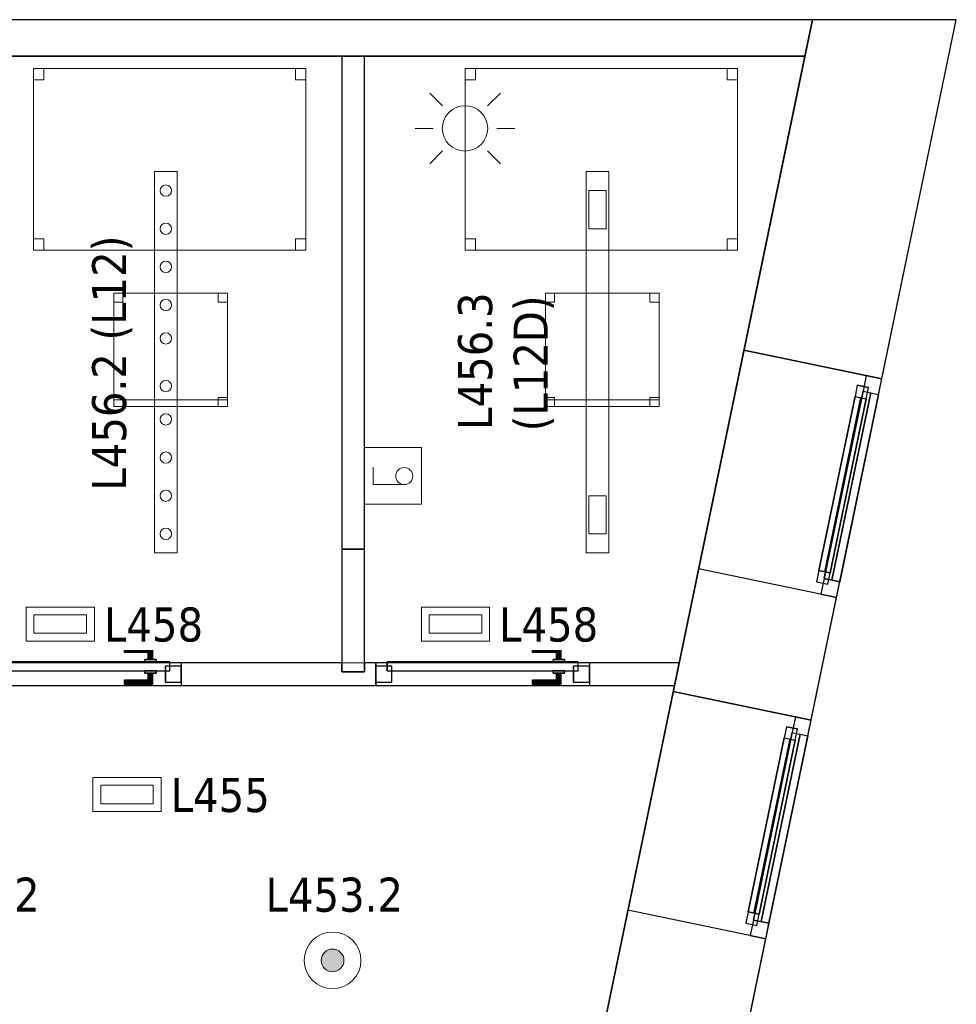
# Model space of a CAD drawing. Header units: metres. Extents: x 397.7 to 427.5, y 12.7 to 28.4.
# Tile 133 of 133: x 423.4 to 427.5, y 23.9 to 28.2. Entities that reach past the tile are written whole.
import ezdxf

# ---------------------------------------------------------------- set-up
doc = ezdxf.new("R2010")
doc.units = ezdxf.units.M
doc.layers.add('01_CARPINTERIA', color=5, linetype='Continuous', lineweight=25, true_color=0x0000ff)
doc.layers.add('01_SUELOS', color=7, linetype='Continuous', lineweight=25, true_color=0x007f00)
for name, color, linetype, lineweight in [('02_MOBILIARIO', 7, 'Continuous', 18), ('A-DETL-____-MBND', 7, 'Continuous', 18), ('A-DETL-GENF-OTLN', 7, 'Continuous', 18), ('A-GENM-____-OTLN', 7, 'Continuous', 18), ('A-WALL-____-MCUT', 7, 'Continuous', 25), ('A-WALL-____-OTLN', 7, 'Continuous', 25), ('E-LITE-____-IDEN', 7, 'Continuous', 30), ('E-LITE-EQPM-IDEN', 7, 'Continuous', 30)]:
    doc.layers.add(name, color=color, linetype=linetype, lineweight=lineweight)
doc.styles.add('Tahoma_4', font='tahoma.ttf', dxfattribs={"height": 0.15})

# ---------------------------------------------------------------- blocks, each defined once
blk = doc.blocks.new('Family - Cadira d_Oficina_P4-153699-07_ENLLUMENAT_P4')
at = {"layer": 'A-DETL-____-MBND', "color": 253, "true_color": 0xaaaaaa}
for p, q in [((0, 0.5), (0.5, 0.5)), ((0, 0), (0, 0.5)), ((0.5, 0.5), (0, 0.5)), ((0, 0.5), (0, 0)), ((0, 0.46), (0, 0.5)), ((0, 0.5), (0.04, 0.5)), ((0.04, 0.5), (0, 0.5)), ((0, 0.5), (0, 0.46)), ((0.04, 0.5), (0.04, 0.46)), ((0.04, 0.46), (0.04, 0.5)), ((0.46, 0.46), (0.46, 0.5)), ((0.46, 0.5), (0.5, 0.5)), ((0.5, 0.5), (0.46, 0.5)), ((0.46, 0.5), (0.46, 0.46)), ((0.5, 0.5), (0.5, 0.46)), ((0.5, 0.46), (0.5, 0.5)), ((0.5, 0.5), (0.5, 0)), ((0.5, 0), (0.5, 0.5)), ((0.04, 0.46), (0, 0.46)), ((0, 0.46), (0.04, 0.46)), ((0.5, 0.46), (0.46, 0.46)), ((0.46, 0.46), (0.5, 0.46)), ((0, 0), (0, 0.04)), ((0, 0.04), (0.04, 0.04)), ((0.04, 0.04), (0, 0.04)), ((0, 0.04), (0, 0)), ((0, 0), (0, 0.03)), ((0, 0.03), (0.5, 0.03)), ((0.5, 0.03), (0, 0.03)), ((0, 0.03), (0, 0)), ((0.5, 0), (0, 0)), ((0.04, 0), (0, 0)), ((0, 0), (0.04, 0)), ((0.04, 0.04), (0.04, 0)), ((0.04, 0), (0.04, 0.04)), ((0.46, 0), (0.46, 0.04)), ((0.46, 0.04), (0.5, 0.04)), ((0.5, 0.04), (0.46, 0.04)), ((0.46, 0.04), (0.46, 0)), ((0.5, 0), (0.46, 0)), ((0.5, 0.04), (0.5, 0)), ((0.5, 0), (0.5, 0.04)), ((0.5, 0.03), (0.5, 0)), ((0.5, 0), (0.5, 0.03)), ((0, 0), (0.5, 0)), ((0.5, 0), (0, 0)), ((0, 0), (0.5, 0)), ((0.46, 0), (0.5, 0))]:
    blk.add_line(p, q, dxfattribs=at)
blk = doc.blocks.new('Family - LONDR55-XX_ZZ-ARQ-CAA-M3D-Londres55-153852-07_ENLLUMENAT_P4')
at = {"layer": '01_CARPINTERIA', "color": 161, "true_color": 0xaaaaff}
for p, q in [((0.69, 0.1487), (0.69, 0.15)), ((0.69, 0.15), (0.69, 0.1487)), ((0.815, 0.15), (0.69, 0.15)), ((0.69, 0.145), (0.69, 0.1487)), ((0.69, 0.1487), (0.69, 0.145)), ((0.8137, 0.1487), (0.69, 0.1487)), ((0.8137, 0.1487), (0.69, 0.1487)), ((0.69, 0.14), (0.69, 0.145)), ((0.69, 0.145), (0.69, 0.14)), ((0.81, 0.145), (0.69, 0.145)), ((0.81, 0.145), (0.69, 0.145)), ((0.69, 0.135), (0.69, 0.14)), ((0.69, 0.14), (0.69, 0.135)), ((0.69, 0.14), (0.805, 0.14)), ((0.805, 0.14), (0.69, 0.14)), ((0.69, 0.135), (0.69, 0.1313)), ((0.69, 0.1313), (0.69, 0.135)), ((0.8, 0.135), (0.69, 0.135)), ((0.8, 0.135), (0.69, 0.135)), ((0.69, 0.1313), (0.69, 0.13)), ((0.69, 0.13), (0.69, 0.1313)), ((0.7963, 0.1313), (0.69, 0.1313)), ((0.7963, 0.1313), (0.69, 0.1313)), ((0.795, 0.13), (0.7963, 0.1313)), ((0.7963, 0.1313), (0.795, 0.13)), ((0.7963, 0.1313), (0.8, 0.135)), ((0.8, 0.135), (0.7963, 0.1313)), ((0.7963, 0.1), (0.7963, 0.1313)), ((0.7963, 0.1), (0.7963, 0.1313)), ((0.8, 0.135), (0.805, 0.14)), ((0.805, 0.14), (0.8, 0.135)), ((0.8, 0.1), (0.8, 0.135)), ((0.8, 0.1), (0.8, 0.135)), ((0.81, 0.145), (0.805, 0.14)), ((0.805, 0.14), (0.81, 0.145)), ((0.805, 0.14), (0.805, 0.1)), ((0.805, 0.1), (0.805, 0.14)), ((0.8137, 0.1487), (0.81, 0.145)), ((0.81, 0.145), (0.8137, 0.1487)), ((0.81, 0.1), (0.81, 0.145)), ((0.81, 0.1), (0.81, 0.145)), ((0.815, 0.15), (0.8137, 0.1487)), ((0.8137, 0.1487), (0.815, 0.15)), ((0.8137, 0.1), (0.8137, 0.1487)), ((0.8137, 0.1), (0.8137, 0.1487)), ((0.815, 0.1), (0.815, 0.15)), ((0.89, 0.09), (0.05, 0.09)), ((0.05, 0.09), (0.05, 0.05)), ((0.89, 0.09), (0.05, 0.09)), ((0.05, 0.05), (0.05, 0.09)), ((0.795, 0.13), (0.69, 0.13)), ((0.83, 0.1), (0.78, 0.1)), ((0.78, 0.1), (0.83, 0.1)), ((0.78, 0.09), (0.78, 0.1)), ((0.78, 0.09), (0.78, 0.1)), ((0.83, 0.09), (0.78, 0.09)), ((0.78, 0.09), (0.83, 0.09)), ((0.795, 0.1), (0.795, 0.13)), ((0.7963, 0.1), (0.795, 0.1)), ((0.795, 0.1), (0.7963, 0.1)), ((0.8, 0.1), (0.7963, 0.1)), ((0.7963, 0.1), (0.8, 0.1)), ((0.805, 0.1), (0.8, 0.1)), ((0.8, 0.1), (0.805, 0.1)), ((0.81, 0.1), (0.805, 0.1)), ((0.805, 0.1), (0.81, 0.1)), ((0.81, 0.1), (0.8137, 0.1)), ((0.8137, 0.1), (0.81, 0.1)), ((0.8137, 0.1), (0.815, 0.1)), ((0.815, 0.1), (0.8137, 0.1)), ((0.83, 0.09), (0.83, 0.1)), ((0.83, 0.1), (0.83, 0.09)), ((0.89, 0.05), (0.89, 0.09)), ((0.89, 0.05), (0.89, 0.09)), ((0.07, 0.07), (0, 0.07)), ((0, 0.07), (0, 0)), ((0.07, 0.07), (0, 0.07)), ((0, 0), (0, 0.07)), ((0.05, 0.05), (0.89, 0.05)), ((0.05, 0.05), (0.89, 0.05)), ((0.07, 0), (0.07, 0.07)), ((0.07, 0), (0.07, 0.07)), ((0.78, 0.05), (0.83, 0.05)), ((0.83, 0.05), (0.78, 0.05)), ((0.78, 0.04), (0.78, 0.05)), ((0.78, 0.04), (0.78, 0.05)), ((0.83, 0.04), (0.83, 0.05)), ((0.83, 0.05), (0.83, 0.04)), ((0.94, 0.07), (0.87, 0.07)), ((0.87, 0.07), (0.87, 0)), ((0.94, 0.07), (0.87, 0.07)), ((0.87, 0), (0.87, 0.07)), ((0.94, 0), (0.94, 0.07)), ((0.94, 0), (0.94, 0.07)), ((0, 0), (0.07, 0)), ((0, 0), (0.07, 0)), ((0.69, 0.0087), (0.69, 0.01)), ((0.69, 0.01), (0.69, 0.0087)), ((0.69, 0.01), (0.795, 0.01)), ((0.69, 0.005), (0.69, 0.0087)), ((0.69, 0.0087), (0.69, 0.005)), ((0.69, 0.0087), (0.7963, 0.0087)), ((0.69, 0.0087), (0.7963, 0.0087)), ((0.69, 0), (0.69, 0.005)), ((0.69, 0.005), (0.69, 0)), ((0.69, 0.005), (0.8, 0.005)), ((0.69, 0.005), (0.8, 0.005)), ((0.69, -0.005), (0.69, 0)), ((0.69, 0), (0.69, -0.005)), ((0.805, 0), (0.69, 0)), ((0.69, 0), (0.805, 0)), ((0.78, 0.04), (0.83, 0.04)), ((0.83, 0.04), (0.78, 0.04)), ((0.7963, 0.04), (0.795, 0.04)), ((0.795, 0.04), (0.7963, 0.04)), ((0.795, 0.01), (0.795, 0.04)), ((0.7963, 0.0087), (0.795, 0.01)), ((0.795, 0.01), (0.7963, 0.0087)), ((0.8, 0.04), (0.7963, 0.04)), ((0.7963, 0.04), (0.8, 0.04)), ((0.7963, 0.0087), (0.7963, 0.04)), ((0.7963, 0.0087), (0.7963, 0.04)), ((0.8, 0.005), (0.7963, 0.0087)), ((0.7963, 0.0087), (0.8, 0.005)), ((0.8, 0.04), (0.805, 0.04)), ((0.805, 0.04), (0.8, 0.04)), ((0.8, 0.005), (0.8, 0.04)), ((0.8, 0.005), (0.8, 0.04)), ((0.805, 0), (0.8, 0.005)), ((0.8, 0.005), (0.805, 0)), ((0.805, 0.04), (0.81, 0.04)), ((0.81, 0.04), (0.805, 0.04)), ((0.805, 0.04), (0.805, 0)), ((0.805, 0), (0.805, 0.04)), ((0.805, 0), (0.81, -0.005)), ((0.81, 0.04), (0.8137, 0.04)), ((0.8137, 0.04), (0.81, 0.04)), ((0.81, -0.005), (0.81, 0.04)), ((0.81, -0.005), (0.81, 0.04)), ((0.8137, 0.04), (0.815, 0.04)), ((0.815, 0.04), (0.8137, 0.04)), ((0.8137, -0.0087), (0.8137, 0.04)), ((0.8137, -0.0087), (0.8137, 0.04)), ((0.815, -0.01), (0.815, 0.04)), ((0.87, 0), (0.94, 0)), ((0.87, 0), (0.94, 0)), ((0.69, -0.005), (0.69, -0.0087)), ((0.69, -0.0087), (0.69, -0.005)), ((0.69, -0.005), (0.81, -0.005)), ((0.69, -0.005), (0.81, -0.005)), ((0.69, -0.0087), (0.69, -0.01)), ((0.69, -0.01), (0.69, -0.0087)), ((0.69, -0.0087), (0.8137, -0.0087)), ((0.69, -0.0087), (0.8137, -0.0087)), ((0.69, -0.01), (0.815, -0.01)), ((0.81, -0.005), (0.805, 0)), ((0.81, -0.005), (0.8137, -0.0087)), ((0.8137, -0.0087), (0.81, -0.005)), ((0.8137, -0.0087), (0.815, -0.01)), ((0.815, -0.01), (0.8137, -0.0087))]:
    blk.add_line(p, q, dxfattribs=at)
blk = doc.blocks.new('Family - Porta P4-153853-07_ENLLUMENAT_P4')
blk.add_blockref('Family - LONDR55-XX_ZZ-ARQ-CAA-M3D-Londres55-153852-07_ENLLUMENAT_P4', (0, 0))
blk = doc.blocks.new('Family - Evans P4-153868-07_ENLLUMENAT_P4')
at = {"layer": 'A-WALL-____-MCUT', "color": 253, "true_color": 0xaaaaaa}
for p, q in [((2.1724, 0.1), (0, 0.1)), ((0, 0.1), (0, 0)), ((2.1724, 0), (2.1724, 0.1)), ((0, 0), (2.1724, 0))]:
    blk.add_line(p, q, dxfattribs=at)
at = {"layer": 'A-WALL-____-OTLN', "color": 253, "true_color": 0xaaaaaa}
for p, q in [((2.1724, 0.1), (0, 0.1)), ((0, 0.1), (0, 0)), ((2.1724, 0), (2.1724, 0.1)), ((0, 0), (2.1724, 0))]:
    blk.add_line(p, q, dxfattribs=at)
at = {"layer": 'A-WALL-____-OTLN', "color": 253, "lineweight": 18, "true_color": 0xaaaaaa}
blk.add_line((0, 0), (2.1724, 0), dxfattribs=at)
blk = doc.blocks.new('Forma directa - LONDR55-XX_ZZ-ARQ-CAA-M3D-Londres55-153871-07_ENLLUMENAT_P4')
at = {"layer": '01_CARPINTERIA', "color": 161, "true_color": 0xaaaaff}
for p, q in [((0.1, 0.1), (0.05, 0.1)), ((0.05, 0.1), (0.05, 0.05)), ((0.1, 0.1), (0.05, 0.1)), ((0.05, 0.1), (0.05, 0.05)), ((0.1, 0.1), (0.883524, 0.1)), ((0.883524, 0.1), (0.1, 0.1)), ((0.1, 0.1), (0.1, 0.05)), ((0.1, 0.05), (0.1, 0.1)), ((0.1, 0.05), (0.1, 0.1)), ((0.1, 0.1), (0.1, 0.05)), ((0.883524, 0.1), (0.883524, 0.05)), ((0.883524, 0.1), (0.883524, 0.05)), ((0.933524, 0.1), (0.883524, 0.1)), ((0.883524, 0.1), (0.883524, 0.05)), ((0.933524, 0.1), (0.883524, 0.1)), ((0.883524, 0.1), (0.883524, 0.05)), ((0.933524, 0.05), (0.933524, 0.1)), ((0.933524, 0.1), (0.933524, 0.05)), ((0.07, 0.07), (0, 0.07)), ((0, 0.07), (0, 0)), ((0.07, 0.07), (0, 0.07)), ((0, 0.07), (0, 0)), ((0.05, 0.05), (0.1, 0.05)), ((0.05, 0.05), (0.1, 0.05)), ((0.07, 0), (0.07, 0.07)), ((0.07, 0.07), (0.07, 0)), ((0.07, 0.07), (0.913524, 0.07)), ((0.913524, 0.07), (0.07, 0.07)), ((0.07, 0.07), (0.07, 0)), ((0.07, 0), (0.07, 0.07)), ((0.883524, 0.075), (0.1, 0.075)), ((0.883524, 0.075), (0.1, 0.075)), ((0.1, 0.05), (0.883524, 0.05)), ((0.883524, 0.05), (0.1, 0.05)), ((0.883524, 0.05), (0.933524, 0.05)), ((0.883524, 0.05), (0.933524, 0.05)), ((0.983524, 0.07), (0.913524, 0.07)), ((0.913524, 0.07), (0.913524, 0)), ((0.983524, 0.07), (0.913524, 0.07)), ((0.913524, 0.07), (0.913524, 0)), ((0.913524, 0.07), (0.913524, 0)), ((0.913524, 0.07), (0.913524, 0)), ((0.983524, 0), (0.983524, 0.07)), ((0.983524, 0.07), (0.983524, 0)), ((0, 0), (0.07, 0)), ((0, 0), (0.07, 0)), ((0.913524, 0.035), (0.07, 0.035)), ((0.07, 0.035), (0.913524, 0.035)), ((0.07, 0), (0.913524, 0)), ((0.913524, 0), (0.07, 0)), ((0.913524, 0), (0.983524, 0)), ((0.913524, 0), (0.983524, 0))]:
    blk.add_line(p, q, dxfattribs=at)
blk = doc.blocks.new('Forma directa - Finestra P4-153872-07_ENLLUMENAT_P4')
blk.add_blockref('Forma directa - LONDR55-XX_ZZ-ARQ-CAA-M3D-Londres55-153871-07_ENLLUMENAT_P4', (0, 0))
blk = doc.blocks.new('Family - Façana sur-est P4-153955-07_ENLLUMENAT_P4')
at = {"layer": 'A-WALL-____-MCUT', "color": 253, "true_color": 0xaaaaaa}
for p, q in [((11.5798, 0.62), (9.9252, 0.62)), ((11.5798, 0), (11.5798, 0.62)), ((13.1156, 0.62), (12.5633, 0.62)), ((12.5633, 0.62), (12.5633, 0)), ((13.1156, 0), (13.1156, 0.62)), ((14.0991, 0.62), (14.0991, 0)), ((15.5861, 0.62), (14.0991, 0.62)), ((15.7146, 0), (15.5861, 0.62)), ((9.9252, 0), (11.5798, 0)), ((12.5633, 0), (13.1156, 0)), ((14.0991, 0), (15.7146, 0))]:
    blk.add_line(p, q, dxfattribs=at)
at = {"layer": 'A-WALL-____-OTLN', "color": 253, "true_color": 0xaaaaaa}
for p, q in [((15.5861, 0.62), (-0.1285, 0.62)), ((11.5798, 0), (11.5798, 0.62)), ((12.5633, 0.62), (11.5798, 0.62)), ((12.5633, 0), (12.5633, 0.62)), ((13.1156, 0), (13.1156, 0.62)), ((14.0991, 0.62), (13.1156, 0.62)), ((14.0991, 0), (14.0991, 0.62)), ((15.7146, 0), (15.5861, 0.62)), ((0, 0), (15.7146, 0)), ((11.5798, 0), (12.5633, 0)), ((13.1156, 0), (14.0991, 0))]:
    blk.add_line(p, q, dxfattribs=at)
at = {"layer": 'A-WALL-____-OTLN', "color": 253, "lineweight": 18, "true_color": 0xaaaaaa}
blk.add_line((0, 0), (15.7146, 0), dxfattribs=at)
blk = doc.blocks.new('Family - Vano finestra P4-153967-07_ENLLUMENAT_P4')
at = {"layer": 'A-GENM-____-OTLN', "color": 253, "true_color": 0xaaaaaa}
for p, q in [((426.233, 25.2683), (426.0334, 24.3053)), ((426.0334, 24.3053), (426.233, 25.2683)), ((426.8401, 25.1425), (426.233, 25.2683)), ((426.233, 25.2683), (426.8401, 25.1425)), ((426.6405, 24.1795), (426.8401, 25.1425)), ((426.8401, 25.1425), (426.6405, 24.1795)), ((426.0334, 24.3053), (426.6405, 24.1795)), ((426.0334, 24.3053), (426.6405, 24.1795))]:
    blk.add_line(p, q, dxfattribs=at)
blk = doc.blocks.new('Family - Vano finestra P4-153969-07_ENLLUMENAT_P4')
at = {"layer": 'A-GENM-____-OTLN', "color": 253, "true_color": 0xaaaaaa}
for p, q in [((426.5447, 26.7722), (426.3451, 25.8091)), ((426.3451, 25.8091), (426.5447, 26.7722)), ((427.1518, 26.6464), (426.5447, 26.7722)), ((426.5447, 26.7722), (427.1518, 26.6464)), ((426.9522, 25.6833), (427.1518, 26.6464)), ((427.1518, 26.6464), (426.9522, 25.6833)), ((426.3451, 25.8091), (426.9522, 25.6833)), ((426.3451, 25.8091), (426.9522, 25.6833))]:
    blk.add_line(p, q, dxfattribs=at)
blk = doc.blocks.new('Family - LONDR55-XX_ZZ-ARQ-CAA-M3D-Londres55-154006-07_ENLLUMENAT_P4')
at = {"layer": '01_CARPINTERIA', "color": 161, "true_color": 0xaaaaff}
for p, q in [((0.69, 0.1487), (0.69, 0.15)), ((0.69, 0.15), (0.69, 0.1487)), ((0.815, 0.15), (0.69, 0.15)), ((0.69, 0.145), (0.69, 0.1487)), ((0.69, 0.1487), (0.69, 0.145)), ((0.8137, 0.1487), (0.69, 0.1487)), ((0.8137, 0.1487), (0.69, 0.1487)), ((0.69, 0.14), (0.69, 0.145)), ((0.69, 0.145), (0.69, 0.14)), ((0.81, 0.145), (0.69, 0.145)), ((0.81, 0.145), (0.69, 0.145)), ((0.69, 0.135), (0.69, 0.14)), ((0.69, 0.14), (0.69, 0.135)), ((0.69, 0.14), (0.805, 0.14)), ((0.805, 0.14), (0.69, 0.14)), ((0.69, 0.135), (0.69, 0.1313)), ((0.69, 0.1313), (0.69, 0.135)), ((0.8, 0.135), (0.69, 0.135)), ((0.8, 0.135), (0.69, 0.135)), ((0.69, 0.1313), (0.69, 0.13)), ((0.69, 0.13), (0.69, 0.1313)), ((0.7963, 0.1313), (0.69, 0.1313)), ((0.7963, 0.1313), (0.69, 0.1313)), ((0.795, 0.13), (0.7963, 0.1313)), ((0.7963, 0.1313), (0.795, 0.13)), ((0.7963, 0.1313), (0.8, 0.135)), ((0.8, 0.135), (0.7963, 0.1313)), ((0.7963, 0.1), (0.7963, 0.1313)), ((0.7963, 0.1), (0.7963, 0.1313)), ((0.8, 0.135), (0.805, 0.14)), ((0.805, 0.14), (0.8, 0.135)), ((0.8, 0.1), (0.8, 0.135)), ((0.8, 0.1), (0.8, 0.135)), ((0.81, 0.145), (0.805, 0.14)), ((0.805, 0.14), (0.81, 0.145)), ((0.805, 0.14), (0.805, 0.1)), ((0.805, 0.1), (0.805, 0.14)), ((0.8137, 0.1487), (0.81, 0.145)), ((0.81, 0.145), (0.8137, 0.1487)), ((0.81, 0.1), (0.81, 0.145)), ((0.81, 0.1), (0.81, 0.145)), ((0.815, 0.15), (0.8137, 0.1487)), ((0.8137, 0.1487), (0.815, 0.15)), ((0.8137, 0.1), (0.8137, 0.1487)), ((0.8137, 0.1), (0.8137, 0.1487)), ((0.815, 0.1), (0.815, 0.15)), ((0.89, 0.09), (0.05, 0.09)), ((0.05, 0.09), (0.05, 0.05)), ((0.89, 0.09), (0.05, 0.09)), ((0.05, 0.05), (0.05, 0.09)), ((0.795, 0.13), (0.69, 0.13)), ((0.83, 0.1), (0.78, 0.1)), ((0.78, 0.1), (0.83, 0.1)), ((0.78, 0.09), (0.78, 0.1)), ((0.78, 0.09), (0.78, 0.1)), ((0.83, 0.09), (0.78, 0.09)), ((0.78, 0.09), (0.83, 0.09)), ((0.795, 0.1), (0.795, 0.13)), ((0.7963, 0.1), (0.795, 0.1)), ((0.795, 0.1), (0.7963, 0.1)), ((0.8, 0.1), (0.7963, 0.1)), ((0.7963, 0.1), (0.8, 0.1)), ((0.805, 0.1), (0.8, 0.1)), ((0.8, 0.1), (0.805, 0.1)), ((0.81, 0.1), (0.805, 0.1)), ((0.805, 0.1), (0.81, 0.1)), ((0.81, 0.1), (0.8137, 0.1)), ((0.8137, 0.1), (0.81, 0.1)), ((0.8137, 0.1), (0.815, 0.1)), ((0.815, 0.1), (0.8137, 0.1)), ((0.83, 0.09), (0.83, 0.1)), ((0.83, 0.1), (0.83, 0.09)), ((0.89, 0.05), (0.89, 0.09)), ((0.89, 0.05), (0.89, 0.09)), ((0.07, 0.07), (0, 0.07)), ((0, 0.07), (0, 0)), ((0.07, 0.07), (0, 0.07)), ((0, 0), (0, 0.07)), ((0.05, 0.05), (0.89, 0.05)), ((0.05, 0.05), (0.89, 0.05)), ((0.07, 0), (0.07, 0.07)), ((0.07, 0), (0.07, 0.07)), ((0.78, 0.05), (0.83, 0.05)), ((0.83, 0.05), (0.78, 0.05)), ((0.78, 0.04), (0.78, 0.05)), ((0.78, 0.04), (0.78, 0.05)), ((0.83, 0.04), (0.83, 0.05)), ((0.83, 0.05), (0.83, 0.04)), ((0.94, 0.07), (0.87, 0.07)), ((0.87, 0.07), (0.87, 0)), ((0.94, 0.07), (0.87, 0.07)), ((0.87, 0), (0.87, 0.07)), ((0.94, 0), (0.94, 0.07)), ((0.94, 0), (0.94, 0.07)), ((0, 0), (0.07, 0)), ((0, 0), (0.07, 0)), ((0.69, 0.0087), (0.69, 0.01)), ((0.69, 0.01), (0.69, 0.0087)), ((0.69, 0.01), (0.795, 0.01)), ((0.69, 0.005), (0.69, 0.0087)), ((0.69, 0.0087), (0.69, 0.005)), ((0.69, 0.0087), (0.7963, 0.0087)), ((0.69, 0.0087), (0.7963, 0.0087)), ((0.69, 0), (0.69, 0.005)), ((0.69, 0.005), (0.69, 0)), ((0.69, 0.005), (0.8, 0.005)), ((0.69, 0.005), (0.8, 0.005)), ((0.69, -0.005), (0.69, 0)), ((0.69, 0), (0.69, -0.005)), ((0.805, 0), (0.69, 0)), ((0.69, 0), (0.805, 0)), ((0.78, 0.04), (0.83, 0.04)), ((0.83, 0.04), (0.78, 0.04)), ((0.7963, 0.04), (0.795, 0.04)), ((0.795, 0.04), (0.7963, 0.04)), ((0.795, 0.01), (0.795, 0.04)), ((0.7963, 0.0087), (0.795, 0.01)), ((0.795, 0.01), (0.7963, 0.0087)), ((0.8, 0.04), (0.7963, 0.04)), ((0.7963, 0.04), (0.8, 0.04)), ((0.7963, 0.0087), (0.7963, 0.04)), ((0.7963, 0.0087), (0.7963, 0.04)), ((0.8, 0.005), (0.7963, 0.0087)), ((0.7963, 0.0087), (0.8, 0.005)), ((0.8, 0.04), (0.805, 0.04)), ((0.805, 0.04), (0.8, 0.04)), ((0.8, 0.005), (0.8, 0.04)), ((0.8, 0.005), (0.8, 0.04)), ((0.805, 0), (0.8, 0.005)), ((0.8, 0.005), (0.805, 0)), ((0.805, 0.04), (0.81, 0.04)), ((0.81, 0.04), (0.805, 0.04)), ((0.805, 0.04), (0.805, 0)), ((0.805, 0), (0.805, 0.04)), ((0.805, 0), (0.81, -0.005)), ((0.81, 0.04), (0.8137, 0.04)), ((0.8137, 0.04), (0.81, 0.04)), ((0.81, -0.005), (0.81, 0.04)), ((0.81, -0.005), (0.81, 0.04)), ((0.8137, 0.04), (0.815, 0.04)), ((0.815, 0.04), (0.8137, 0.04)), ((0.8137, -0.0087), (0.8137, 0.04)), ((0.8137, -0.0087), (0.8137, 0.04)), ((0.815, -0.01), (0.815, 0.04)), ((0.87, 0), (0.94, 0)), ((0.87, 0), (0.94, 0)), ((0.69, -0.005), (0.69, -0.0087)), ((0.69, -0.0087), (0.69, -0.005)), ((0.69, -0.005), (0.81, -0.005)), ((0.69, -0.005), (0.81, -0.005)), ((0.69, -0.0087), (0.69, -0.01)), ((0.69, -0.01), (0.69, -0.0087)), ((0.69, -0.0087), (0.8137, -0.0087)), ((0.69, -0.0087), (0.8137, -0.0087)), ((0.69, -0.01), (0.815, -0.01)), ((0.81, -0.005), (0.805, 0)), ((0.81, -0.005), (0.8137, -0.0087)), ((0.8137, -0.0087), (0.81, -0.005)), ((0.8137, -0.0087), (0.815, -0.01)), ((0.815, -0.01), (0.8137, -0.0087))]:
    blk.add_line(p, q, dxfattribs=at)
blk = doc.blocks.new('Family - Porta P4-154007-07_ENLLUMENAT_P4')
blk.add_blockref('Family - LONDR55-XX_ZZ-ARQ-CAA-M3D-Londres55-154006-07_ENLLUMENAT_P4', (0, 0))
blk = doc.blocks.new('Family - Taula 120X80_P4-154027-07_ENLLUMENAT_P4')
at = {"layer": 'A-DETL-____-MBND', "color": 253, "true_color": 0xaaaaaa}
for p, q in [((0, 0.7501), (0, 0.8001)), ((0, 0.8001), (0.0464, 0.8001)), ((0.0464, 0.8001), (0, 0.8001)), ((0, 0.8001), (0, 0.7501)), ((0, 0), (0, 0.8001)), ((0, 0.8001), (1.2, 0.8001)), ((1.2, 0.8001), (0, 0.8001)), ((0, 0.8001), (0, 0)), ((0.0464, 0.8001), (0.0464, 0.7501)), ((0.0464, 0.7501), (0.0464, 0.8001)), ((1.1536, 0.7501), (1.1536, 0.8001)), ((1.1536, 0.8001), (1.2, 0.8001)), ((1.2, 0.8001), (1.1536, 0.8001)), ((1.1536, 0.8001), (1.1536, 0.7501)), ((1.2, 0.8001), (1.2, 0.7501)), ((1.2, 0.7501), (1.2, 0.8001)), ((1.2, 0.8001), (1.2, 0)), ((1.2, 0), (1.2, 0.8001)), ((0.0464, 0.7501), (0, 0.7501)), ((0, 0.7501), (0.0464, 0.7501)), ((1.2, 0.7501), (1.1536, 0.7501)), ((1.1536, 0.7501), (1.2, 0.7501)), ((0, 0), (0, 0.05)), ((0, 0.05), (0.0464, 0.05)), ((0.0464, 0.05), (0, 0.05)), ((0, 0.05), (0, 0)), ((0.0464, 0.05), (0.0464, 0)), ((0.0464, 0), (0.0464, 0.05)), ((1.1536, 0), (1.1536, 0.05)), ((1.1536, 0.05), (1.2, 0.05)), ((1.2, 0.05), (1.1536, 0.05)), ((1.1536, 0.05), (1.1536, 0)), ((1.2, 0.05), (1.2, 0)), ((1.2, 0), (1.2, 0.05)), ((0.0464, 0), (0, 0)), ((0, 0), (0.0464, 0)), ((1.2, 0), (0, 0)), ((0, 0), (1.2, 0)), ((1.2, 0), (1.1536, 0)), ((1.1536, 0), (1.2, 0))]:
    blk.add_line(p, q, dxfattribs=at)
blk = doc.blocks.new('Family - Mampara P4-154096-07_ENLLUMENAT_P4')
at = {"layer": 'A-WALL-____-MCUT', "color": 253, "true_color": 0xaaaaaa}
for p, q in [((0.54, 0.1), (0, 0.1)), ((0, 0.1), (0, 0)), ((0.54, 0), (0.54, 0.1)), ((0, 0), (0.54, 0))]:
    blk.add_line(p, q, dxfattribs=at)
at = {"layer": 'A-WALL-____-OTLN', "color": 253, "true_color": 0xaaaaaa}
for p, q in [((0.54, 0.1), (0, 0.1)), ((0, 0.1), (0, 0)), ((0.54, 0), (0.54, 0.1)), ((0, 0), (0.54, 0))]:
    blk.add_line(p, q, dxfattribs=at)
at = {"layer": 'A-WALL-____-OTLN', "color": 253, "lineweight": 18, "true_color": 0xaaaaaa}
blk.add_line((0, 0), (0.54, 0), dxfattribs=at)
blk = doc.blocks.new('Family - Evans P4-154228-07_ENLLUMENAT_P4')
at = {"layer": 'A-WALL-____-MCUT', "color": 253, "true_color": 0xaaaaaa}
for p, q in [((0.0332, 0.16), (0, 0)), ((25.5877, 0.16), (0.0332, 0.16)), ((0, 0), (25.556, 0))]:
    blk.add_line(p, q, dxfattribs=at)
at = {"layer": 'A-WALL-____-OTLN', "color": 253, "true_color": 0xaaaaaa}
for p, q in [((0.0332, 0.16), (0, 0)), ((25.5877, 0.16), (0.0332, 0.16)), ((0, 0), (25.556, 0))]:
    blk.add_line(p, q, dxfattribs=at)
at = {"layer": 'A-WALL-____-OTLN', "color": 253, "lineweight": 18, "true_color": 0xaaaaaa}
blk.add_line((0, 0), (25.556, 0), dxfattribs=at)
blk = doc.blocks.new('Family - Taula 120X80_P4-154240-07_ENLLUMENAT_P4')
at = {"layer": 'A-DETL-____-MBND', "color": 253, "true_color": 0xaaaaaa}
for p, q in [((0, 0.7501), (0, 0.8001)), ((0, 0.8001), (0.0464, 0.8001)), ((0.0464, 0.8001), (0, 0.8001)), ((0, 0.8001), (0, 0.7501)), ((0, 0), (0, 0.8001)), ((0, 0.8001), (1.2, 0.8001)), ((1.2, 0.8001), (0, 0.8001)), ((0, 0.8001), (0, 0)), ((0.0464, 0.8001), (0.0464, 0.7501)), ((0.0464, 0.7501), (0.0464, 0.8001)), ((1.1536, 0.7501), (1.1536, 0.8001)), ((1.1536, 0.8001), (1.2, 0.8001)), ((1.2, 0.8001), (1.1536, 0.8001)), ((1.1536, 0.8001), (1.1536, 0.7501)), ((1.2, 0.8001), (1.2, 0.7501)), ((1.2, 0.7501), (1.2, 0.8001)), ((1.2, 0.8001), (1.2, 0)), ((1.2, 0), (1.2, 0.8001)), ((0.0464, 0.7501), (0, 0.7501)), ((0, 0.7501), (0.0464, 0.7501)), ((1.2, 0.7501), (1.1536, 0.7501)), ((1.1536, 0.7501), (1.2, 0.7501)), ((0, 0), (0, 0.05)), ((0, 0.05), (0.0464, 0.05)), ((0.0464, 0.05), (0, 0.05)), ((0, 0.05), (0, 0)), ((0.0464, 0.05), (0.0464, 0)), ((0.0464, 0), (0.0464, 0.05)), ((1.1536, 0), (1.1536, 0.05)), ((1.1536, 0.05), (1.2, 0.05)), ((1.2, 0.05), (1.1536, 0.05)), ((1.1536, 0.05), (1.1536, 0)), ((1.2, 0.05), (1.2, 0)), ((1.2, 0), (1.2, 0.05)), ((0.0464, 0), (0, 0)), ((0, 0), (0.0464, 0)), ((1.2, 0), (0, 0)), ((1.2, 0), (1.1536, 0)), ((1.1536, 0), (1.2, 0)), ((0, 0), (1.2, 0))]:
    blk.add_line(p, q, dxfattribs=at)
blk = doc.blocks.new('Family - Mampara P4-154284-07_ENLLUMENAT_P4')
at = {"layer": 'A-WALL-____-MCUT', "color": 253, "true_color": 0xaaaaaa}
for p, q in [((0.0207, 0.1), (0, 0)), ((0.3951, 0.1), (0.0207, 0.1)), ((0.3951, 0), (0.3951, 0.1)), ((1.3351, 0.1), (1.3351, 0)), ((2.1923, 0.1), (1.3351, 0.1)), ((2.1923, 0), (2.1923, 0.1)), ((3.1323, 0.1), (3.1323, 0)), ((3.9923, 0.1), (3.1323, 0.1)), ((3.9923, 0), (3.9923, 0.1)), ((4.9323, 0.1), (4.9323, 0)), ((4.9823, 0.1), (4.9323, 0.1)), ((4.9823, 0), (4.9823, 0.1)), ((0, 0), (0.3951, 0)), ((1.3351, 0), (1.3851, 0)), ((1.3851, 0), (1.3851, 0.0392)), ((1.3851, 0.0392), (1.4851, 0.0392)), ((1.4851, 0.0392), (1.4851, 0)), ((1.4851, 0), (2.1923, 0)), ((3.1323, 0), (3.9923, 0)), ((4.9323, 0), (4.9823, 0))]:
    blk.add_line(p, q, dxfattribs=at)
at = {"layer": 'A-WALL-____-OTLN', "color": 253, "true_color": 0xaaaaaa}
for p, q in [((0.0207, 0.1), (0, 0)), ((4.9823, 0.1), (0.0207, 0.1)), ((0.3951, 0), (0.3951, 0.1)), ((1.3351, 0.1), (0.3951, 0.1)), ((1.3351, 0), (1.3351, 0.1)), ((2.1923, 0), (2.1923, 0.1)), ((3.1323, 0.1), (2.1923, 0.1)), ((3.1323, 0), (3.1323, 0.1)), ((3.9923, 0), (3.9923, 0.1)), ((4.9323, 0.1), (3.9923, 0.1)), ((4.9323, 0), (4.9323, 0.1)), ((4.9823, 0), (4.9823, 0.1)), ((0, 0), (1.3851, 0)), ((0.3951, 0), (1.3351, 0)), ((1.3851, 0.0392), (1.4851, 0.0392)), ((1.3851, 0), (1.3851, 0.0392)), ((1.4851, 0.0392), (1.4851, 0)), ((1.4851, 0), (4.9823, 0)), ((2.1923, 0), (3.1323, 0)), ((3.9923, 0), (4.9323, 0))]:
    blk.add_line(p, q, dxfattribs=at)
at = {"layer": 'A-WALL-____-OTLN', "color": 253, "lineweight": 18, "true_color": 0xaaaaaa}
blk.add_line((0, 0), (4.9823, 0), dxfattribs=at)
blk = doc.blocks.new('Family - Vano porta P4-154288-07_ENLLUMENAT_P4')
at = {"layer": 'A-GENM-____-OTLN', "color": 253, "true_color": 0xaaaaaa}
for p, q in [((424.067, 25.395), (423.127, 25.395)), ((423.127, 25.395), (423.127, 25.295)), ((423.127, 25.395), (424.067, 25.395)), ((423.127, 25.295), (423.127, 25.395)), ((424.067, 25.295), (424.067, 25.395)), ((424.067, 25.295), (424.067, 25.395)), ((423.127, 25.295), (424.067, 25.295)), ((424.067, 25.295), (423.127, 25.295))]:
    blk.add_line(p, q, dxfattribs=at)
blk = doc.blocks.new('Family - Vano porta P4-154290-07_ENLLUMENAT_P4')
at = {"layer": 'A-GENM-____-OTLN', "color": 253, "true_color": 0xaaaaaa}
for p, q in [((425.8641, 25.395), (424.9241, 25.395)), ((424.9241, 25.395), (424.9241, 25.295)), ((424.9241, 25.395), (425.8641, 25.395)), ((424.9241, 25.295), (424.9241, 25.395)), ((425.8641, 25.295), (425.8641, 25.395)), ((425.8641, 25.295), (425.8641, 25.395)), ((424.9241, 25.295), (425.8641, 25.295)), ((425.8641, 25.295), (424.9241, 25.295))]:
    blk.add_line(p, q, dxfattribs=at)
blk = doc.blocks.new('Forma directa - Finestra P4-154365-07_ENLLUMENAT_P4')
blk.add_blockref('Forma directa - LONDR55-XX_ZZ-ARQ-CAA-M3D-Londres55-153871-07_ENLLUMENAT_P4', (0, 0))
blk = doc.blocks.new('Family - Cadira d_Oficina_P4-154457-07_ENLLUMENAT_P4')
at = {"layer": 'A-DETL-____-MBND', "color": 253, "true_color": 0xaaaaaa}
for p, q in [((0, 0.5), (0.5, 0.5)), ((0, 0), (0, 0.5)), ((0.5, 0.5), (0, 0.5)), ((0, 0.5), (0, 0)), ((0, 0.46), (0, 0.5)), ((0, 0.5), (0.04, 0.5)), ((0.04, 0.5), (0, 0.5)), ((0, 0.5), (0, 0.46)), ((0.04, 0.5), (0.04, 0.46)), ((0.04, 0.46), (0.04, 0.5)), ((0.46, 0.46), (0.46, 0.5)), ((0.46, 0.5), (0.5, 0.5)), ((0.5, 0.5), (0.46, 0.5)), ((0.46, 0.5), (0.46, 0.46)), ((0.5, 0.5), (0.5, 0)), ((0.5, 0), (0.5, 0.5)), ((0.5, 0.5), (0.5, 0.46)), ((0.5, 0.46), (0.5, 0.5)), ((0.04, 0.46), (0, 0.46)), ((0, 0.46), (0.04, 0.46)), ((0.5, 0.46), (0.46, 0.46)), ((0.46, 0.46), (0.5, 0.46)), ((0, 0), (0, 0.04)), ((0, 0.04), (0.04, 0.04)), ((0.04, 0.04), (0, 0.04)), ((0, 0.04), (0, 0)), ((0, 0), (0, 0.03)), ((0, 0.03), (0.5, 0.03)), ((0.5, 0.03), (0, 0.03)), ((0, 0.03), (0, 0)), ((0.04, 0), (0, 0)), ((0, 0), (0.04, 0)), ((0.5, 0), (0, 0)), ((0.04, 0.04), (0.04, 0)), ((0.04, 0), (0.04, 0.04)), ((0.46, 0), (0.46, 0.04)), ((0.46, 0.04), (0.5, 0.04)), ((0.5, 0.04), (0.46, 0.04)), ((0.46, 0.04), (0.46, 0)), ((0.5, 0), (0.46, 0)), ((0.5, 0.04), (0.5, 0)), ((0.5, 0), (0.5, 0.04)), ((0.5, 0.03), (0.5, 0)), ((0.5, 0), (0.5, 0.03)), ((0, 0), (0.5, 0)), ((0.5, 0), (0, 0)), ((0, 0), (0.5, 0)), ((0.46, 0), (0.5, 0))]:
    blk.add_line(p, q, dxfattribs=at)
blk = doc.blocks.new('Family - LONDR55-XX_ZZ-ARQ-CAA-M3D-Londres55-154484-07_ENLLUMENAT_P4')
at = {"layer": '01_SUELOS', "color": 9, "true_color": 0xaad4aa}
for p, q in [((28.518, 14.9576), (22.9818, 14.9576)), ((22.9818, 14.9576), (28.518, 14.9576)), ((25.4182, 0), (28.518, 14.9576)), ((28.518, 14.9576), (25.4182, 0))]:
    blk.add_line(p, q, dxfattribs=at)
blk = doc.blocks.new('LONDR55-XX_ZZ-ARQ-CAA-M3D-Londres55_ifc-1-07_ENLLUMENAT_P4')
at = {"layer": '01_CARPINTERIA', "color": 253, "lineweight": 18, "true_color": 0xaaaaaa}
for name, p, rotation in [('Forma directa - Finestra P4-153872-07_ENLLUMENAT_P4', (426.9522, 25.6833), 78.29179146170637), ('Forma directa - Finestra P4-154365-07_ENLLUMENAT_P4', (426.6405, 24.1795), 78.29179146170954)]:
    blk.add_blockref(name, p, dxfattribs=dict(at, rotation=rotation))
for name, p in [('Family - Porta P4-153853-07_ENLLUMENAT_P4', (423.127, 25.31)), ('Family - Porta P4-154007-07_ENLLUMENAT_P4', (424.9241, 25.31))]:
    blk.add_blockref(name, p, dxfattribs=at)
at = {"layer": '01_SUELOS', "color": 253, "lineweight": 18, "true_color": 0xaaaaaa}
blk.add_blockref('Family - LONDR55-XX_ZZ-ARQ-CAA-M3D-Londres55-154484-07_ENLLUMENAT_P4', (398.2952, 13.1106), dxfattribs=at)
at = {"layer": '02_MOBILIARIO', "color": 253, "lineweight": 18, "true_color": 0xaaaaaa}
for name, p in [('Family - Taula 120X80_P4-154240-07_ENLLUMENAT_P4', (423.4158, 27.2125)), ('Family - Taula 120X80_P4-154027-07_ENLLUMENAT_P4', (425.3165, 27.2125)), ('Family - Cadira d_Oficina_P4-153699-07_ENLLUMENAT_P4', (423.7701, 26.5243)), ('Family - Cadira d_Oficina_P4-154457-07_ENLLUMENAT_P4', (425.6707, 26.5243))]:
    blk.add_blockref(name, p, dxfattribs=at)
at = {"layer": 'A-GENM-____-OTLN', "color": 253, "lineweight": 18, "true_color": 0xaaaaaa}
for name in ['Family - Vano finestra P4-153969-07_ENLLUMENAT_P4', 'Family - Vano porta P4-154288-07_ENLLUMENAT_P4', 'Family - Vano porta P4-154290-07_ENLLUMENAT_P4', 'Family - Vano finestra P4-153967-07_ENLLUMENAT_P4']:
    blk.add_blockref(name, (0, 0), dxfattribs=at)
at = {"layer": 'A-WALL-____-OTLN', "color": 253, "lineweight": 18, "true_color": 0xaaaaaa}
for name, p, rotation in [('Family - Façana sur-est P4-153955-07_ENLLUMENAT_P4', (424.2907, 12.8406), 78.29179146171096), ('Family - Evans P4-154228-07_ENLLUMENAT_P4', (426.8464, 28.2282), 180), ('Family - Evans P4-153868-07_ENLLUMENAT_P4', (424.8741, 25.8958), 90), ('Family - Mampara P4-154096-07_ENLLUMENAT_P4', (424.8741, 25.3558), 90), ('Family - Mampara P4-154284-07_ENLLUMENAT_P4', (426.2592, 25.395), 180)]:
    blk.add_blockref(name, p, dxfattribs=dict(at, rotation=rotation))
blk = doc.blocks.new('ZYR_06_02_02 Down Superficie - L 03 D-V2-07_ENLLUMENAT_P4')
at = {"layer": 'A-DETL-GENF-OTLN', "true_color": 0x00c400}
blk.add_hatch(color=92, dxfattribs=at).paths.add_polyline_path([(0, -0.05), (0.0129, -0.0483), (0.025, -0.0433), (0.0354, -0.0354), (0.0433, -0.025), (0.0483, -0.0129), (0.05, 0), (0.0483, 0.0129), (0.0433, 0.025), (0.0354, 0.0354), (0.025, 0.0433), (0.0129, 0.0483), (0, 0.05), (-0.0129, 0.0483), (-0.025, 0.0433), (-0.0354, 0.0354), (-0.0433, 0.025), (-0.0483, 0.0129), (-0.05, 0), (-0.0483, -0.0129), (-0.0433, -0.025), (-0.0354, -0.0354), (-0.025, -0.0433), (-0.0129, -0.0483)])
at = {"layer": 'A-DETL-GENF-OTLN', "color": 92, "true_color": 0x00c400}
for radius in [0.125, 0.05]:
    blk.add_circle((0, 0), radius, dxfattribs=at)
for start, end in [(360, 180), (180, 360)]:
    blk.add_arc((0, 0), 0.05, start, end, dxfattribs=at)
blk = doc.blocks.new('ZYR_06_02_05 LLuminària Suspesa - L 12-850701-07_ENLLUMENAT_P4')
at = {"layer": 'A-DETL-GENF-OTLN', "color": 92, "true_color": 0x00c400}
for p, q in [((-0.84, 0.05), (0.84, 0.05)), ((-0.84, -0.05), (-0.84, 0.05)), ((0.84, 0.05), (0.84, -0.05)), ((0.84, -0.05), (-0.84, -0.05))]:
    blk.add_line(p, q, dxfattribs=at)
for centre in [(-0.756, 0), (-0.588, 0), (-0.42, 0), (-0.252, 0), (-0.105, 0), (0.105, 0), (0.252, 0), (0.42, 0), (0.588, 0), (0.756, 0)]:
    blk.add_circle(centre, 0.025, dxfattribs=at)
blk = doc.blocks.new('ZYR_06_02_05 LLuminària Suspesa - L 12 D-850702-07_ENLLUMENAT_P4')
at = {"layer": 'A-DETL-GENF-OTLN', "color": 92, "true_color": 0x00c400}
for p, q in [((-0.84, 0.05), (0.84, 0.05)), ((-0.84, -0.05), (-0.84, 0.05)), ((0.84, 0.05), (0.84, -0.05)), ((-0.756, 0.0375), (-0.588, 0.0375)), ((-0.756, -0.0375), (-0.756, 0.0375)), ((-0.588, 0.0375), (-0.588, -0.0375)), ((0.588, 0.0375), (0.756, 0.0375)), ((0.588, -0.0375), (0.588, 0.0375)), ((0.756, 0.0375), (0.756, -0.0375)), ((-0.588, -0.0375), (-0.756, -0.0375)), ((0.756, -0.0375), (0.588, -0.0375)), ((0.84, -0.05), (-0.84, -0.05))]:
    blk.add_line(p, q, dxfattribs=at)
blk = doc.blocks.new('ZYR_06_03 Emer Sostre Rect - 01 Emergencia Superficie 01-829055-07_ENLLUMENAT_P4')
at = {"layer": 'A-DETL-GENF-OTLN', "color": 6, "true_color": 0xff00ff}
for p, q in [((-0.15, 0.075), (0.15, 0.075)), ((-0.15, -0.075), (-0.15, 0.075)), ((0.15, 0.075), (0.15, -0.075)), ((-0.1157, 0.0407), (0.1157, 0.0407)), ((-0.1157, -0.0407), (-0.1157, 0.0407)), ((0.1157, 0.0407), (0.1157, -0.0407)), ((0.1157, -0.0407), (-0.1157, -0.0407)), ((0.15, -0.075), (-0.15, -0.075))]:
    blk.add_line(p, q, dxfattribs=at)
blk = doc.blocks.new('ZYR_06_01 Mecanismes - 01 Interruptor-862468-07_ENLLUMENAT_P4')
at = {"layer": 'A-DETL-GENF-OTLN', "color": 92, "true_color": 0x00c400}
for p, q in [((-0.1355, 0), (0.1145, 0)), ((-0.1355, -0.25), (-0.1355, 0)), ((-0.0485, -0.038), (0.0275, -0.038)), ((-0.0485, -0.175), (-0.0485, -0.038)), ((0.1145, 0), (0.1145, -0.25)), ((0.1145, -0.25), (-0.1355, -0.25))]:
    blk.add_line(p, q, dxfattribs=at)
blk.add_circle((-0.011, -0.175), 0.0375, dxfattribs=at)
blk = doc.blocks.new('ZYR_06_01 Detector Sostre - 07 Detector Luminic-846090-07_ENLLUMENAT_P4')
at = {"layer": 'A-DETL-GENF-OTLN', "color": 92, "true_color": 0x00c400}
for p, q in [((0, 0.14), (0, 0.22)), ((-0.099, 0.099), (-0.1556, 0.1556)), ((0.099, 0.099), (0.1556, 0.1556)), ((0.14, 0), (0.22, 0)), ((-0.14, 0), (-0.22, 0)), ((-0.099, -0.099), (-0.1556, -0.1556)), ((0.099, -0.099), (0.1556, -0.1556)), ((0, -0.14), (0, -0.22))]:
    blk.add_line(p, q, dxfattribs=at)
blk.add_circle((0, 0), 0.1, dxfattribs=at)

msp = doc.modelspace()

# ---------------------------------------------------------------- block references
at = {"lineweight": 5}
msp.add_blockref('LONDR55-XX_ZZ-ARQ-CAA-M3D-Londres55_ifc-1-07_ENLLUMENAT_P4', (0, 0), dxfattribs=at)
at = {"layer": 'A-DETL-GENF-OTLN', "color": 92, "true_color": 0x00c400}
for name, p in [('ZYR_06_01 Detector Sostre - 07 Detector Luminic-846090-07_ENLLUMENAT_P4', (425.3165, 27.7494)), ('ZYR_06_02_02 Down Superficie - L 03 D-V2-07_ENLLUMENAT_P4', (424.7332, 24.0844))]:
    msp.add_blockref(name, p, dxfattribs=at)
for name, p, rotation in [('ZYR_06_02_05 LLuminària Suspesa - L 12-850701-07_ENLLUMENAT_P4', (423.9991, 26.7194), 89.9999999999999), ('ZYR_06_02_05 LLuminària Suspesa - L 12 D-850702-07_ENLLUMENAT_P4', (425.8998, 26.7194), 89.9999999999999), ('ZYR_06_01 Mecanismes - 01 Interruptor-862468-07_ENLLUMENAT_P4', (424.8741, 26.229), 89.99999999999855)]:
    msp.add_blockref(name, p, dxfattribs=dict(at, rotation=rotation))
at = {"layer": 'A-DETL-GENF-OTLN', "color": 6, "true_color": 0xff00ff, "rotation": 180}
for p in [(423.5343, 25.5661), (425.2743, 25.5661)]:
    msp.add_blockref('ZYR_06_03 Emer Sostre Rect - 01 Emergencia Superficie 01-829055-07_ENLLUMENAT_P4', p, dxfattribs=at)
at = {"layer": 'A-DETL-GENF-OTLN', "color": 6, "true_color": 0xff00ff}
msp.add_blockref('ZYR_06_03 Emer Sostre Rect - 01 Emergencia Superficie 01-829055-07_ENLLUMENAT_P4', (423.8283, 24.8152), dxfattribs=at)

# ---------------------------------------------------------------- texts
at = {"layer": 'E-LITE-EQPM-IDEN', "char_height": 0.15, "attachment_point": 1, "rotation": 90, "style": 'Tahoma_4'}
for s, insert, width in [('L456.2 (L12)', (423.6744, 26.1539), 1.366877), ('L456.3', (425.2858, 26.4217), 0.721519), ('(L12D)', (425.5305, 26.4151), 0.733544)]:
    msp.add_mtext(s, dxfattribs=dict(at, insert=insert, width=width))
at = {"layer": 'E-LITE-EQPM-IDEN', "char_height": 0.15, "width": 0.721519, "attachment_point": 1, "style": 'Tahoma_4'}
for insert in [(422.8383, 24.449), (424.4383, 24.449)]:
    msp.add_mtext('L453.2', dxfattribs=dict(at, insert=insert))

# ---------------------------------------------------------------- next in the draw order: texts
at = {"layer": 'E-LITE-____-IDEN', "char_height": 0.15, "width": 0.517088, "attachment_point": 1, "style": 'Tahoma_4', "bg_fill": 3, "box_fill_scale": 1.25, "bg_fill_color": 256, "bg_fill_true_color": 13158600, "bg_fill_transparency": 0}
for s, insert in [('L458', (423.7267, 25.6391)), ('L458', (425.4667, 25.6391)), ('L455', (424.0206, 24.8882))]:
    msp.add_mtext(s, dxfattribs=dict(at, insert=insert))

doc.saveas('drawing.dxf')
